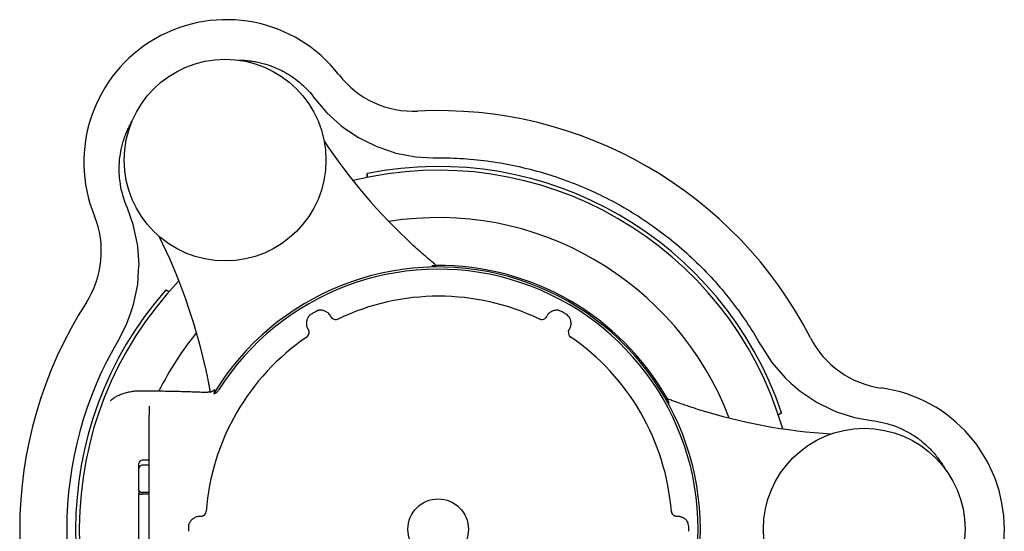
# Model space of a CAD drawing. Header units: millimetres. Extents: x 536 to 4746, y 78 to 629.
# Tile 4 of 5: x 966 to 1113, y 350 to 426. Entities that reach past the tile are written whole.
import ezdxf

# ---------------------------------------------------------------- set-up
doc = ezdxf.new("R2010")
doc.units = ezdxf.units.MM
doc.layers.add('DETAIL', color=2, linetype='Continuous')

msp = doc.modelspace()

# ---------------------------------------------------------------- linework, layer by layer
at = {"layer": 'DETAIL'}
for p, q in [((1010.41, 414.08), (1012.08, 412.11)), ((1012.08, 412.11), (1014.16, 410.23)), ((1014.16, 410.23), (1014.3, 410.1)), ((1014.3, 410.1), (1014.62, 409.89)), ((1014.62, 409.89), (1016.8, 408.41)), ((1016.8, 408.41), (1017.09, 408.26)), ((1017.09, 408.26), (1017.56, 408.03)), ((1017.56, 408.03), (1019.5, 407.07)), ((1019.5, 407.07), (1021.23, 406.49)), ((1021.23, 406.49), (1022.35, 406.11)), ((1022.35, 406.11), (1023.73, 405.85)), ((1023.73, 405.85), (1025.29, 405.56)), ((1025.29, 405.56), (1027.89, 405.42)), ((983.3, 395.49), (982.43, 397.93)), ((983.88, 392.76), (983.3, 395.49)), ((983.92, 392.56), (983.88, 392.76)), ((983.95, 392.18), (983.92, 392.56)), ((984.15, 389.56), (983.95, 392.18)), ((984.12, 389.23), (984.15, 389.56)), ((983.95, 386.55), (984.09, 388.71)), ((984.09, 388.71), (984.12, 389.23)), ((983.59, 384.76), (983.95, 386.55)), ((983.35, 383.6), (983.59, 384.76)), ((982.36, 380.78), (982.89, 382.28)), ((982.89, 382.28), (983.35, 383.6)), ((1010.63, 382.61), (1010.61, 382.68)), ((981.19, 378.47), (982.36, 380.78)), ((1009.61, 382.1), (1009.65, 382.05)), ((1076.85, 377.15), (1078.27, 374.97)), ((1078.27, 374.97), (1079.3, 373.77)), ((1079.3, 373.77), (1080.22, 372.7)), ((1080.22, 372.7), (1081.1, 371.92)), ((987.12, 370.75), (987.12, 370.75)), ((1081.1, 371.92), (1082.47, 370.7)), ((1082.47, 370.7), (1084.27, 369.51)), ((1084.27, 369.51), (1084.71, 369.22)), ((1084.71, 369.22), (1084.98, 369.04)), ((1084.98, 369.04), (1087.35, 367.89)), ((985.64, 368.46), (985.64, 367.18)), ((1087.35, 367.89), (1087.69, 367.72)), ((1087.69, 367.72), (1087.88, 367.66)), ((1087.88, 367.66), (1090.54, 366.8)), ((985.64, 333.2), (985.64, 367.18)), ((1090.54, 366.8), (1093.09, 366.34)), ((985.64, 360.44), (984.64, 360.44)), ((984.14, 359.2), (984.14, 359.94)), ((984.14, 356), (984.14, 359.2)), ((985.64, 359.7), (984.64, 359.7)), ((984.14, 356), (984.14, 355.48)), ((984.14, 344.33), (984.14, 355.48)), ((985.64, 355.66), (984.64, 355.66)), ((985.64, 355.4), (984.64, 355.4)), ((991.55, 350.7), (991.49, 350.72))]:
    msp.add_line(p, q, dxfattribs=at)
at = {"layer": 'DETAIL', "flags": 128}
for points in [[(998.94, 419.94), (999.13, 419.94), (999.32, 419.93), (999.51, 419.93), (999.7, 419.92), (999.89, 419.91), (1000.08, 419.89), (1000.27, 419.87), (1000.46, 419.85), (1000.66, 419.83), (1000.85, 419.8), (1001.05, 419.78), (1001.24, 419.74), (1001.44, 419.71), (1001.63, 419.67), (1001.83, 419.63), (1002.03, 419.59), (1002.23, 419.54), (1002.43, 419.49), (1002.63, 419.44), (1002.83, 419.38), (1003.03, 419.32), (1003.23, 419.26), (1003.44, 419.19), (1003.65, 419.12)], [(1003.65, 419.12), (1003.87, 419.04), (1004.13, 418.94), (1004.36, 418.84), (1004.56, 418.76), (1004.78, 418.66), (1005.02, 418.55), (1005.28, 418.42), (1005.55, 418.28), (1005.83, 418.13), (1006.12, 417.96), (1006.43, 417.78), (1006.74, 417.58), (1007.06, 417.36), (1007.37, 417.14), (1007.69, 416.9), (1008, 416.64), (1008.31, 416.37), (1008.63, 416.09), (1008.93, 415.79), (1009.24, 415.48), (1009.54, 415.15), (1009.83, 414.81), (1010.12, 414.45), (1010.41, 414.08)], [(1013.89, 417.74), (1014.42, 417.1), (1014.99, 416.49), (1015.6, 415.91), (1016.24, 415.36), (1016.91, 414.86), (1017.61, 414.4), (1018.34, 413.99), (1019.09, 413.61), (1019.86, 413.29), (1020.65, 413.01), (1021.46, 412.77), (1022.27, 412.59), (1023.1, 412.46), (1023.94, 412.37), (1024.77, 412.34), (1025.61, 412.35)], [(981.46, 406.42), (981.5, 406.63), (981.54, 406.84), (981.59, 407.04), (981.64, 407.25), (981.69, 407.44), (981.75, 407.64), (981.81, 407.84), (981.87, 408.03), (981.93, 408.22), (981.99, 408.41), (982.06, 408.59), (982.13, 408.78), (982.2, 408.96), (982.27, 409.14), (982.34, 409.31), (982.42, 409.49), (982.5, 409.66), (982.58, 409.83), (982.66, 410), (982.74, 410.17), (982.83, 410.33), (982.91, 410.49), (983, 410.66), (983.09, 410.81)], [(982.43, 397.93), (982.25, 398.36), (982.08, 398.79), (981.93, 399.22), (981.79, 399.66), (981.67, 400.1), (981.56, 400.55), (981.46, 400.99), (981.38, 401.45), (981.32, 401.89), (981.27, 402.32), (981.23, 402.74), (981.21, 403.14), (981.2, 403.53), (981.2, 403.9), (981.21, 404.26), (981.23, 404.59), (981.25, 404.9), (981.27, 405.19), (981.3, 405.45), (981.33, 405.68), (981.37, 405.89), (981.4, 406.09), (981.43, 406.27), (981.46, 406.42)], [(1027.89, 405.42), (1028.39, 405.42), (1028.89, 405.42), (1029.4, 405.42), (1029.9, 405.41), (1030.41, 405.4), (1030.91, 405.38), (1031.41, 405.36), (1031.91, 405.33), (1032.42, 405.3), (1032.92, 405.26), (1033.42, 405.22), (1033.92, 405.17), (1034.42, 405.12), (1034.92, 405.07), (1035.42, 405.01), (1035.92, 404.94), (1036.42, 404.88), (1036.91, 404.8), (1037.41, 404.72), (1037.9, 404.64), (1038.4, 404.56), (1038.89, 404.47), (1039.39, 404.37), (1039.88, 404.27), (1040.37, 404.17), (1040.86, 404.06), (1041.35, 403.94), (1041.84, 403.82), (1042.33, 403.7), (1042.82, 403.58), (1043.3, 403.44), (1043.79, 403.31), (1044.27, 403.17), (1044.75, 403.02), (1045.23, 402.87), (1045.71, 402.72), (1046.19, 402.56), (1046.67, 402.4), (1047.14, 402.23), (1047.62, 402.06), (1048.09, 401.89), (1048.56, 401.71), (1049.03, 401.52), (1049.5, 401.34), (1049.96, 401.14), (1050.43, 400.95), (1050.89, 400.75), (1051.35, 400.54), (1051.81, 400.33), (1052.26, 400.12), (1052.71, 399.9), (1053.17, 399.68), (1053.61, 399.46), (1054.06, 399.23), (1054.51, 398.99), (1054.95, 398.76), (1055.39, 398.52), (1055.83, 398.27), (1056.27, 398.02), (1056.7, 397.77), (1057.13, 397.51), (1057.56, 397.25), (1057.99, 396.98), (1058.41, 396.71), (1058.83, 396.44), (1059.25, 396.16), (1059.67, 395.88), (1060.09, 395.6), (1060.5, 395.31), (1060.91, 395.02), (1061.32, 394.72), (1061.72, 394.42), (1062.12, 394.12), (1062.52, 393.81), (1062.92, 393.5), (1063.31, 393.19), (1063.7, 392.87), (1064.09, 392.55), (1064.48, 392.22), (1064.86, 391.89), (1065.24, 391.56), (1065.61, 391.23), (1065.99, 390.89), (1066.35, 390.55), (1066.72, 390.2), (1067.08, 389.85), (1067.44, 389.5), (1067.8, 389.15), (1068.15, 388.79), (1068.5, 388.43), (1068.85, 388.06), (1069.19, 387.7), (1069.53, 387.33), (1069.87, 386.95), (1070.2, 386.58), (1070.53, 386.2), (1070.85, 385.81), (1071.17, 385.43), (1071.49, 385.04), (1071.81, 384.65), (1072.12, 384.26), (1072.43, 383.86), (1072.73, 383.46), (1073.03, 383.06), (1073.33, 382.65), (1073.62, 382.25), (1073.91, 381.84), (1074.2, 381.42), (1074.48, 381.01), (1074.76, 380.59), (1075.03, 380.17), (1075.3, 379.74), (1075.57, 379.32), (1075.84, 378.89), (1076.1, 378.46), (1076.35, 378.02), (1076.6, 377.59), (1076.85, 377.15)], [(1018.11, 403.07), (1018.1, 403.04), (1018.1, 403.02), (1018.1, 403), (1018.1, 402.97), (1018.1, 402.95), (1018.1, 402.93), (1018.1, 402.9), (1018.1, 402.88), (1018.09, 402.86), (1018.09, 402.83), (1018.09, 402.81), (1018.09, 402.79), (1018.09, 402.76), (1018.09, 402.74), (1018.09, 402.72), (1018.08, 402.69), (1018.08, 402.67), (1018.08, 402.65), (1018.08, 402.62), (1018.08, 402.6), (1018.08, 402.58), (1018.07, 402.55), (1018.07, 402.53), (1018.07, 402.51)], [(976.32, 383.9), (976.75, 384.61), (977.14, 385.36), (977.49, 386.12), (977.78, 386.91), (978.03, 387.71), (978.23, 388.52), (978.39, 389.34), (978.49, 390.18), (978.54, 391.02), (978.54, 391.85), (978.5, 392.69), (978.4, 393.52), (978.25, 394.35), (978.05, 395.16), (977.81, 395.96), (977.52, 396.75)], [(1028.4, 389.37), (1028.29, 389.47), (1028.17, 389.56), (1028.05, 389.67), (1027.92, 389.78), (1027.78, 389.89), (1027.64, 390.01), (1027.5, 390.13), (1027.35, 390.25), (1027.21, 390.38), (1027.06, 390.51), (1026.9, 390.64), (1026.75, 390.77), (1026.6, 390.9), (1026.44, 391.04), (1026.28, 391.18), (1026.12, 391.32), (1025.96, 391.46), (1025.8, 391.6), (1025.64, 391.75), (1025.48, 391.9), (1025.32, 392.04), (1025.16, 392.19), (1024.99, 392.34), (1024.83, 392.49)], [(1028.4, 389.38), (1028.4, 389.38), (1028.4, 389.37), (1028.39, 389.37), (1028.39, 389.37), (1028.38, 389.37), (1028.36, 389.37), (1028.35, 389.37), (1028.33, 389.36), (1028.31, 389.36), (1028.28, 389.36), (1028.26, 389.36), (1028.23, 389.36), (1028.19, 389.35), (1028.16, 389.35), (1028.12, 389.35), (1028.08, 389.35), (1028.04, 389.35), (1027.99, 389.34), (1027.95, 389.34), (1027.9, 389.34), (1027.85, 389.34), (1027.8, 389.33), (1027.75, 389.33), (1027.69, 389.33)], [(988.62, 385.5), (988.6, 385.51), (988.58, 385.52), (988.55, 385.53), (988.53, 385.54), (988.51, 385.55), (988.49, 385.56), (988.47, 385.58), (988.45, 385.59), (988.43, 385.6), (988.41, 385.61), (988.39, 385.62), (988.36, 385.63), (988.34, 385.64), (988.32, 385.65), (988.3, 385.66), (988.28, 385.67), (988.26, 385.68), (988.24, 385.69), (988.22, 385.7), (988.2, 385.71), (988.18, 385.72), (988.16, 385.73), (988.13, 385.74), (988.11, 385.75)], [(1012.66, 381.86), (1012.57, 382), (1012.48, 382.12), (1012.37, 382.24), (1012.26, 382.34), (1012.14, 382.43), (1012.02, 382.51), (1011.89, 382.57), (1011.77, 382.63), (1011.64, 382.67), (1011.52, 382.7), (1011.39, 382.73), (1011.27, 382.74), (1011.16, 382.75), (1011.05, 382.74), (1010.96, 382.74), (1010.87, 382.73), (1010.8, 382.72), (1010.74, 382.7), (1010.69, 382.69), (1010.66, 382.69), (1010.64, 382.68), (1010.62, 382.68), (1010.61, 382.68), (1010.61, 382.68)], [(1046.53, 382.75), (1046.52, 382.75), (1046.48, 382.75), (1046.43, 382.75), (1046.37, 382.75), (1046.32, 382.75), (1046.26, 382.75), (1046.19, 382.75), (1046.12, 382.74), (1046.04, 382.73), (1045.96, 382.71), (1045.87, 382.69), (1045.78, 382.67), (1045.69, 382.64), (1045.6, 382.6), (1045.51, 382.56), (1045.42, 382.51), (1045.33, 382.45), (1045.24, 382.39), (1045.16, 382.32), (1045.07, 382.24), (1044.99, 382.15), (1044.92, 382.06), (1044.85, 381.96), (1044.78, 381.86)], [(1046.53, 382.75), (1046.53, 382.75), (1046.53, 382.75), (1046.53, 382.74), (1046.53, 382.74), (1046.53, 382.74), (1046.53, 382.74), (1046.53, 382.73), (1046.52, 382.73), (1046.52, 382.73), (1046.52, 382.73), (1046.52, 382.72), (1046.52, 382.72), (1046.52, 382.72), (1046.52, 382.71), (1046.52, 382.71), (1046.52, 382.71), (1046.52, 382.71), (1046.52, 382.7), (1046.52, 382.7), (1046.51, 382.7), (1046.51, 382.7), (1046.51, 382.69), (1046.51, 382.69), (1046.51, 382.69)], [(1009.61, 382.1), (1009.6, 382.09), (1009.59, 382.08), (1009.57, 382.06), (1009.54, 382.02), (1009.5, 381.98), (1009.45, 381.93), (1009.41, 381.87), (1009.36, 381.8), (1009.31, 381.72), (1009.26, 381.64), (1009.21, 381.54), (1009.16, 381.43), (1009.12, 381.32), (1009.09, 381.2), (1009.07, 381.07), (1009.05, 380.94), (1009.04, 380.81), (1009.05, 380.68), (1009.06, 380.55), (1009.08, 380.42), (1009.12, 380.29), (1009.16, 380.16), (1009.22, 380.03), (1009.28, 379.91)], [(1012.71, 381.77), (1012.71, 381.78), (1012.71, 381.78), (1012.7, 381.78), (1012.7, 381.79), (1012.7, 381.79), (1012.7, 381.79), (1012.7, 381.8), (1012.69, 381.8), (1012.69, 381.8), (1012.69, 381.81), (1012.69, 381.81), (1012.69, 381.82), (1012.68, 381.82), (1012.68, 381.82), (1012.68, 381.83), (1012.68, 381.83), (1012.67, 381.83), (1012.67, 381.84), (1012.67, 381.84), (1012.67, 381.84), (1012.67, 381.85), (1012.66, 381.85), (1012.66, 381.85), (1012.66, 381.86)], [(1012.85, 381.6), (1012.84, 381.6), (1012.83, 381.61), (1012.83, 381.62), (1012.82, 381.62), (1012.81, 381.63), (1012.81, 381.64), (1012.8, 381.64), (1012.79, 381.65), (1012.79, 381.66), (1012.78, 381.67), (1012.78, 381.67), (1012.77, 381.68), (1012.77, 381.69), (1012.76, 381.7), (1012.75, 381.7), (1012.75, 381.71), (1012.74, 381.72), (1012.74, 381.73), (1012.73, 381.73), (1012.73, 381.74), (1012.72, 381.75), (1012.72, 381.76), (1012.71, 381.76), (1012.71, 381.77)], [(1044.73, 381.77), (1044.73, 381.76), (1044.72, 381.75), (1044.71, 381.74), (1044.71, 381.73), (1044.7, 381.72), (1044.69, 381.71), (1044.69, 381.7), (1044.68, 381.69), (1044.67, 381.68), (1044.66, 381.67), (1044.66, 381.66), (1044.65, 381.65), (1044.64, 381.64), (1044.63, 381.63), (1044.62, 381.62), (1044.61, 381.61), (1044.6, 381.6), (1044.6, 381.59), (1044.59, 381.59), (1044.58, 381.58), (1044.57, 381.57), (1044.56, 381.56), (1044.55, 381.55), (1044.54, 381.54)], [(1044.78, 381.86), (1044.78, 381.85), (1044.78, 381.85), (1044.78, 381.85), (1044.77, 381.84), (1044.77, 381.84), (1044.77, 381.84), (1044.77, 381.83), (1044.77, 381.83), (1044.76, 381.83), (1044.76, 381.82), (1044.76, 381.82), (1044.76, 381.82), (1044.76, 381.81), (1044.75, 381.81), (1044.75, 381.8), (1044.75, 381.8), (1044.75, 381.8), (1044.75, 381.79), (1044.74, 381.79), (1044.74, 381.79), (1044.74, 381.78), (1044.74, 381.78), (1044.74, 381.78), (1044.73, 381.77)], [(1048.02, 381.81), (1048.02, 381.81), (1048.03, 381.81), (1048.03, 381.82), (1048.03, 381.82), (1048.03, 381.82), (1048.03, 381.82), (1048.04, 381.82), (1048.04, 381.83), (1048.04, 381.83), (1048.04, 381.83), (1048.04, 381.83), (1048.05, 381.83), (1048.05, 381.84), (1048.05, 381.84), (1048.05, 381.84), (1048.05, 381.84), (1048.06, 381.84), (1048.06, 381.85), (1048.06, 381.85), (1048.06, 381.85), (1048.06, 381.85), (1048.07, 381.86), (1048.07, 381.86), (1048.07, 381.86)], [(1048.16, 379.91), (1048.22, 380.03), (1048.28, 380.15), (1048.32, 380.28), (1048.36, 380.4), (1048.38, 380.53), (1048.4, 380.65), (1048.4, 380.77), (1048.4, 380.88), (1048.39, 381), (1048.38, 381.1), (1048.36, 381.21), (1048.33, 381.3), (1048.3, 381.39), (1048.27, 381.47), (1048.24, 381.55), (1048.2, 381.62), (1048.17, 381.68), (1048.14, 381.73), (1048.12, 381.77), (1048.1, 381.81), (1048.08, 381.83), (1048.07, 381.85), (1048.07, 381.86), (1048.07, 381.86)], [(1009.28, 379.91), (1009.29, 379.91), (1009.29, 379.9), (1009.29, 379.9), (1009.29, 379.89), (1009.29, 379.89), (1009.3, 379.89), (1009.3, 379.88), (1009.3, 379.88), (1009.3, 379.88), (1009.31, 379.87), (1009.31, 379.87), (1009.31, 379.87), (1009.31, 379.86), (1009.31, 379.86), (1009.32, 379.86), (1009.32, 379.85), (1009.32, 379.85), (1009.32, 379.84), (1009.32, 379.84), (1009.33, 379.84), (1009.33, 379.83), (1009.33, 379.83), (1009.33, 379.83), (1009.33, 379.82)], [(1009.33, 379.82), (1009.34, 379.82), (1009.34, 379.81), (1009.35, 379.8), (1009.35, 379.79), (1009.36, 379.78), (1009.36, 379.78), (1009.36, 379.77), (1009.37, 379.76), (1009.37, 379.75), (1009.37, 379.74), (1009.38, 379.74), (1009.38, 379.73), (1009.39, 379.72), (1009.39, 379.71), (1009.39, 379.7), (1009.39, 379.69), (1009.4, 379.69), (1009.4, 379.68), (1009.4, 379.67), (1009.41, 379.66), (1009.41, 379.65), (1009.41, 379.64), (1009.41, 379.63), (1009.42, 379.62)], [(1048.01, 379.53), (1048.01, 379.54), (1048.01, 379.55), (1048.02, 379.57), (1048.02, 379.58), (1048.02, 379.59), (1048.02, 379.61), (1048.03, 379.62), (1048.03, 379.63), (1048.03, 379.64), (1048.04, 379.66), (1048.04, 379.67), (1048.05, 379.68), (1048.05, 379.69), (1048.05, 379.71), (1048.06, 379.72), (1048.06, 379.73), (1048.07, 379.74), (1048.07, 379.75), (1048.08, 379.77), (1048.09, 379.78), (1048.09, 379.79), (1048.1, 379.8), (1048.1, 379.81), (1048.11, 379.82)], [(1048.11, 379.82), (1048.11, 379.83), (1048.11, 379.83), (1048.12, 379.83), (1048.12, 379.84), (1048.12, 379.84), (1048.12, 379.84), (1048.12, 379.85), (1048.13, 379.85), (1048.13, 379.86), (1048.13, 379.86), (1048.13, 379.86), (1048.14, 379.87), (1048.14, 379.87), (1048.14, 379.87), (1048.14, 379.88), (1048.14, 379.88), (1048.15, 379.88), (1048.15, 379.89), (1048.15, 379.89), (1048.15, 379.89), (1048.15, 379.9), (1048.16, 379.9), (1048.16, 379.91), (1048.16, 379.91)], [(1083.99, 378.64), (1084.4, 377.91), (1084.85, 377.2), (1085.34, 376.52), (1085.87, 375.87), (1086.44, 375.25), (1087.04, 374.67), (1087.68, 374.13), (1088.35, 373.63), (1089.05, 373.16), (1089.77, 372.74), (1090.52, 372.36), (1091.29, 372.03), (1092.08, 371.75), (1092.88, 371.51), (1093.7, 371.32), (1094.52, 371.18)], [(993.91, 374.63), (993.95, 374.45), (993.99, 374.27), (994.03, 374.09), (994.07, 373.91), (994.11, 373.73), (994.15, 373.55), (994.18, 373.38), (994.22, 373.2), (994.26, 373.02), (994.29, 372.85), (994.33, 372.67), (994.36, 372.5), (994.4, 372.33), (994.43, 372.16), (994.46, 371.99), (994.49, 371.82), (994.53, 371.66), (994.56, 371.49), (994.59, 371.33), (994.61, 371.17), (994.64, 371.02), (994.67, 370.87), (994.7, 370.72), (994.72, 370.57)], [(980.55, 369.8), (980.68, 369.88), (980.81, 369.95), (980.94, 370.02), (981.06, 370.08), (981.2, 370.14), (981.34, 370.2), (981.48, 370.26), (981.63, 370.31), (981.79, 370.36), (981.95, 370.42), (982.12, 370.46), (982.29, 370.51), (982.47, 370.56), (982.65, 370.6), (982.83, 370.63), (983.01, 370.67), (983.19, 370.7), (983.37, 370.72), (983.55, 370.74), (983.73, 370.76), (983.91, 370.77), (984.1, 370.78), (984.28, 370.78), (984.46, 370.78)], [(984.46, 370.78), (984.51, 370.78), (984.56, 370.78), (984.61, 370.78), (984.66, 370.78), (984.71, 370.78), (984.76, 370.78), (984.81, 370.78), (984.86, 370.78), (984.91, 370.78), (984.96, 370.78), (985, 370.78), (985.05, 370.78), (985.1, 370.77), (985.15, 370.77), (985.2, 370.77), (985.25, 370.77), (985.3, 370.77), (985.35, 370.77), (985.4, 370.77), (985.45, 370.77), (985.49, 370.77), (985.54, 370.77), (985.59, 370.77), (985.64, 370.77)], [(985.64, 370.77), (985.7, 370.77), (985.76, 370.76), (985.83, 370.76), (985.89, 370.76), (985.95, 370.76), (986.01, 370.76), (986.07, 370.76), (986.14, 370.76), (986.2, 370.76), (986.26, 370.76), (986.32, 370.76), (986.38, 370.76), (986.44, 370.75), (986.51, 370.75), (986.57, 370.75), (986.63, 370.75), (986.69, 370.75), (986.75, 370.75), (986.81, 370.75), (986.87, 370.75), (986.93, 370.75), (986.99, 370.75), (987.06, 370.75), (987.12, 370.75)], [(987.12, 370.75), (987.42, 370.74), (987.73, 370.74), (988.03, 370.73), (988.34, 370.73), (988.65, 370.72), (988.96, 370.72), (989.27, 370.71), (989.58, 370.7), (989.88, 370.7), (990.18, 370.69), (990.47, 370.68), (990.75, 370.68), (991.03, 370.67), (991.3, 370.66), (991.56, 370.65), (991.81, 370.65), (992.05, 370.64), (992.29, 370.63), (992.52, 370.62), (992.76, 370.61), (992.99, 370.61), (993.21, 370.6), (993.43, 370.59), (993.64, 370.58)], [(993.64, 370.58), (993.65, 370.58), (993.66, 370.58), (993.68, 370.57), (993.69, 370.57), (993.7, 370.57), (993.71, 370.57), (993.72, 370.57), (993.74, 370.57), (993.75, 370.57), (993.76, 370.57), (993.77, 370.57), (993.78, 370.57), (993.8, 370.57), (993.81, 370.57), (993.82, 370.57), (993.83, 370.57), (993.84, 370.57), (993.85, 370.57), (993.87, 370.57), (993.88, 370.56), (993.89, 370.56), (993.9, 370.56), (993.91, 370.56), (993.92, 370.56)], [(993.92, 370.56), (993.96, 370.56), (994, 370.56), (994.03, 370.56), (994.07, 370.56), (994.1, 370.56), (994.13, 370.56), (994.17, 370.56), (994.2, 370.57), (994.24, 370.57), (994.27, 370.57), (994.3, 370.58), (994.34, 370.58), (994.37, 370.59), (994.4, 370.59), (994.43, 370.6), (994.46, 370.6), (994.5, 370.61), (994.53, 370.62), (994.56, 370.63), (994.59, 370.63), (994.62, 370.64), (994.65, 370.65), (994.68, 370.66), (994.7, 370.67)], [(995.25, 370.79), (995.22, 370.77), (995.19, 370.75), (995.16, 370.73), (995.12, 370.71), (995.09, 370.69), (995.06, 370.68), (995.02, 370.66), (994.99, 370.65), (994.96, 370.63), (994.93, 370.62), (994.91, 370.61), (994.88, 370.6), (994.86, 370.6), (994.83, 370.59), (994.81, 370.58), (994.8, 370.58), (994.78, 370.58), (994.76, 370.57), (994.75, 370.57), (994.74, 370.57), (994.73, 370.57), (994.73, 370.58), (994.72, 370.58), (994.72, 370.58)], [(995.42, 370.91), (995.42, 370.91), (995.42, 370.91), (995.42, 370.91), (995.42, 370.91), (995.41, 370.91), (995.41, 370.91), (995.41, 370.91), (995.4, 370.9), (995.4, 370.9), (995.39, 370.9), (995.39, 370.89), (995.38, 370.89), (995.37, 370.88), (995.37, 370.88), (995.36, 370.87), (995.35, 370.86), (995.34, 370.85), (995.32, 370.84), (995.31, 370.84), (995.3, 370.83), (995.29, 370.82), (995.28, 370.81), (995.26, 370.8), (995.25, 370.79)], [(995.42, 370.91), (995.41, 370.88), (995.4, 370.85), (995.39, 370.83), (995.38, 370.8), (995.38, 370.78), (995.37, 370.75), (995.36, 370.73), (995.36, 370.71), (995.35, 370.69), (995.34, 370.66), (995.34, 370.64), (995.33, 370.62), (995.33, 370.6), (995.32, 370.57), (995.32, 370.55), (995.31, 370.53), (995.31, 370.51), (995.3, 370.49), (995.3, 370.47), (995.29, 370.45), (995.29, 370.43), (995.29, 370.41), (995.28, 370.39), (995.28, 370.37)], [(995.28, 370.37), (995.29, 370.37), (995.31, 370.37), (995.32, 370.37), (995.34, 370.37), (995.36, 370.38), (995.38, 370.38), (995.41, 370.39), (995.43, 370.4), (995.46, 370.41), (995.48, 370.42), (995.51, 370.43), (995.53, 370.44), (995.56, 370.46), (995.59, 370.47), (995.62, 370.49), (995.65, 370.51), (995.67, 370.53), (995.7, 370.55), (995.73, 370.58), (995.77, 370.61), (995.81, 370.65), (995.85, 370.7), (995.9, 370.76), (995.96, 370.85)], [(979.91, 369.33), (979.94, 369.35), (979.97, 369.37), (979.99, 369.39), (980.02, 369.41), (980.04, 369.43), (980.07, 369.45), (980.1, 369.47), (980.12, 369.49), (980.15, 369.51), (980.18, 369.53), (980.2, 369.55), (980.23, 369.57), (980.25, 369.59), (980.28, 369.61), (980.31, 369.63), (980.34, 369.65), (980.36, 369.67), (980.39, 369.69), (980.42, 369.71), (980.44, 369.73), (980.47, 369.74), (980.5, 369.76), (980.53, 369.78), (980.55, 369.8)], [(1067.17, 368.04), (1066.97, 368.11), (1066.76, 368.17), (1066.55, 368.24), (1066.34, 368.31), (1066.13, 368.37), (1065.93, 368.44), (1065.72, 368.51), (1065.52, 368.58), (1065.32, 368.64), (1065.12, 368.71), (1064.92, 368.78), (1064.73, 368.84), (1064.54, 368.91), (1064.35, 368.98), (1064.16, 369.04), (1063.98, 369.11), (1063.8, 369.17), (1063.62, 369.23), (1063.45, 369.3), (1063.29, 369.36), (1063.13, 369.42), (1062.97, 369.47), (1062.83, 369.53), (1062.69, 369.58)], [(1063.01, 368.94), (1062.98, 368.99), (1062.96, 369.05), (1062.93, 369.1), (1062.91, 369.14), (1062.88, 369.19), (1062.86, 369.23), (1062.84, 369.27), (1062.82, 369.3), (1062.8, 369.34), (1062.79, 369.37), (1062.77, 369.4), (1062.76, 369.43), (1062.75, 369.45), (1062.74, 369.47), (1062.73, 369.49), (1062.72, 369.51), (1062.71, 369.53), (1062.71, 369.54), (1062.7, 369.55), (1062.7, 369.56), (1062.7, 369.57), (1062.7, 369.57), (1062.7, 369.57), (1062.7, 369.57)], [(1079.23, 367.19), (1079.25, 367.2), (1079.27, 367.22), (1079.29, 367.23), (1079.31, 367.24), (1079.33, 367.26), (1079.35, 367.27), (1079.37, 367.28), (1079.39, 367.3), (1079.41, 367.31), (1079.43, 367.32), (1079.45, 367.33), (1079.47, 367.35), (1079.49, 367.36), (1079.51, 367.37), (1079.53, 367.39), (1079.55, 367.4), (1079.57, 367.41), (1079.59, 367.42), (1079.6, 367.44), (1079.62, 367.45), (1079.64, 367.46), (1079.66, 367.48), (1079.68, 367.49), (1079.7, 367.5)], [(1093.09, 366.34), (1093.55, 366.28), (1094, 366.21), (1094.45, 366.12), (1094.9, 366.03), (1095.35, 365.91), (1095.79, 365.78), (1096.23, 365.64), (1096.66, 365.49), (1097.08, 365.32), (1097.47, 365.15), (1097.85, 364.97), (1098.21, 364.79), (1098.55, 364.6), (1098.87, 364.42), (1099.17, 364.23), (1099.46, 364.05), (1099.71, 363.88), (1099.95, 363.71), (1100.16, 363.55), (1100.35, 363.41), (1100.51, 363.28), (1100.67, 363.15), (1100.82, 363.03), (1100.93, 362.93)], [(1100.93, 362.93), (1101.09, 362.79), (1101.25, 362.65), (1101.4, 362.51), (1101.55, 362.36), (1101.7, 362.22), (1101.84, 362.07), (1101.98, 361.92), (1102.12, 361.77), (1102.25, 361.63), (1102.38, 361.48), (1102.51, 361.33), (1102.64, 361.18), (1102.76, 361.02), (1102.88, 360.87), (1102.99, 360.72), (1103.1, 360.57), (1103.22, 360.41), (1103.32, 360.26), (1103.43, 360.1), (1103.53, 359.95), (1103.63, 359.79), (1103.73, 359.63), (1103.82, 359.48), (1103.92, 359.32)], [(984.14, 356), (984.14, 355.98), (984.14, 355.96), (984.15, 355.93), (984.16, 355.91), (984.17, 355.89), (984.18, 355.87), (984.19, 355.85), (984.21, 355.83), (984.22, 355.81), (984.24, 355.79), (984.26, 355.78), (984.29, 355.76), (984.31, 355.74), (984.33, 355.73), (984.36, 355.72), (984.39, 355.71), (984.42, 355.7), (984.45, 355.69), (984.48, 355.68), (984.51, 355.67), (984.54, 355.67), (984.57, 355.66), (984.61, 355.66), (984.64, 355.66)], [(984.14, 355.48), (984.14, 355.48), (984.14, 355.48), (984.15, 355.47), (984.15, 355.47), (984.16, 355.46), (984.17, 355.46), (984.18, 355.45), (984.19, 355.45), (984.21, 355.44), (984.23, 355.44), (984.24, 355.43), (984.26, 355.43), (984.29, 355.43), (984.31, 355.42), (984.34, 355.42), (984.36, 355.41), (984.39, 355.41), (984.43, 355.41), (984.46, 355.41), (984.49, 355.4), (984.53, 355.4), (984.56, 355.4), (984.6, 355.4), (984.64, 355.4)], [(993.22, 352.09), (993.08, 352.08), (992.94, 352.07), (992.81, 352.04), (992.68, 352.01), (992.56, 351.96), (992.44, 351.91), (992.33, 351.85), (992.23, 351.79), (992.13, 351.72), (992.04, 351.64), (991.96, 351.56), (991.88, 351.48), (991.81, 351.4), (991.75, 351.31), (991.7, 351.22), (991.65, 351.14), (991.61, 351.06), (991.58, 350.99), (991.55, 350.92), (991.53, 350.86), (991.52, 350.8), (991.5, 350.76), (991.49, 350.73), (991.49, 350.72)], [(993.32, 352.09), (993.32, 352.09), (993.31, 352.09), (993.31, 352.09), (993.31, 352.09), (993.3, 352.09), (993.3, 352.09), (993.29, 352.09), (993.29, 352.09), (993.28, 352.09), (993.28, 352.09), (993.28, 352.09), (993.27, 352.09), (993.27, 352.09), (993.26, 352.09), (993.26, 352.09), (993.26, 352.09), (993.25, 352.09), (993.25, 352.09), (993.24, 352.09), (993.24, 352.09), (993.24, 352.09), (993.23, 352.09), (993.23, 352.09), (993.22, 352.09)], [(993.54, 352.12), (993.53, 352.12), (993.52, 352.11), (993.51, 352.11), (993.5, 352.11), (993.49, 352.11), (993.48, 352.11), (993.47, 352.1), (993.46, 352.1), (993.46, 352.1), (993.45, 352.1), (993.44, 352.1), (993.43, 352.1), (993.42, 352.1), (993.41, 352.09), (993.4, 352.09), (993.39, 352.09), (993.38, 352.09), (993.38, 352.09), (993.37, 352.09), (993.36, 352.09), (993.35, 352.09), (993.34, 352.09), (993.33, 352.09), (993.32, 352.09)], [(1064.12, 352.09), (1064.11, 352.09), (1064.09, 352.09), (1064.07, 352.09), (1064.06, 352.09), (1064.04, 352.09), (1064.02, 352.1), (1064.01, 352.1), (1063.99, 352.1), (1063.97, 352.1), (1063.96, 352.11), (1063.94, 352.11), (1063.93, 352.11), (1063.91, 352.12), (1063.89, 352.12), (1063.88, 352.13), (1063.86, 352.13), (1063.85, 352.14), (1063.83, 352.14), (1063.82, 352.15), (1063.8, 352.16), (1063.78, 352.16), (1063.77, 352.17), (1063.75, 352.18), (1063.74, 352.19)], [(1064.22, 352.09), (1064.22, 352.09), (1064.21, 352.09), (1064.21, 352.09), (1064.2, 352.09), (1064.2, 352.09), (1064.2, 352.09), (1064.19, 352.09), (1064.19, 352.09), (1064.18, 352.09), (1064.18, 352.09), (1064.18, 352.09), (1064.17, 352.09), (1064.17, 352.09), (1064.16, 352.09), (1064.16, 352.09), (1064.16, 352.09), (1064.15, 352.09), (1064.15, 352.09), (1064.14, 352.09), (1064.14, 352.09), (1064.13, 352.09), (1064.13, 352.09), (1064.13, 352.09), (1064.12, 352.09)], [(1065.78, 351.22), (1065.78, 351.22), (1065.76, 351.24), (1065.75, 351.26), (1065.73, 351.29), (1065.7, 351.32), (1065.67, 351.36), (1065.64, 351.41), (1065.6, 351.46), (1065.55, 351.5), (1065.5, 351.56), (1065.45, 351.61), (1065.39, 351.66), (1065.32, 351.72), (1065.25, 351.77), (1065.17, 351.82), (1065.08, 351.87), (1064.99, 351.92), (1064.9, 351.96), (1064.79, 352), (1064.69, 352.03), (1064.58, 352.06), (1064.46, 352.08), (1064.34, 352.09), (1064.22, 352.09)], [(1065.78, 351.22), (1065.78, 351.22), (1065.78, 351.22), (1065.77, 351.22), (1065.77, 351.21), (1065.77, 351.21), (1065.76, 351.21), (1065.76, 351.21), (1065.76, 351.21), (1065.76, 351.21), (1065.75, 351.21), (1065.75, 351.21), (1065.75, 351.21), (1065.75, 351.21), (1065.74, 351.21), (1065.74, 351.21), (1065.74, 351.21), (1065.73, 351.2), (1065.73, 351.2), (1065.73, 351.2), (1065.73, 351.2), (1065.72, 351.2), (1065.72, 351.2), (1065.72, 351.2), (1065.72, 351.2)]]:
    msp.add_lwpolyline(points, dxfattribs=at)
at = {"layer": 'DETAIL'}
for centre, radius in [((996.95, 405.07), 15), ((1092.01, 350.19), 15), ((1028.64, 350.19), 4.5)]:
    msp.add_circle(centre, radius, dxfattribs=at)
for centre, radius, start, end in [((997.14, 404.75), 21.2, 37.8141, 202.1806), ((1028.64, 350.19), 62.24, 27.2055, 92.7893), ((1082.46, 454.97), 85, 213.6276, 227.3185), ((1028.64, 350.19), 53.37, 16.2516, 103.7484), ((997.14, 404.75), 21.03, 353.8682, 355.4152), ((1028.64, 350.19), 53.92, 18.729, 101.2657), ((1028.64, 350.19), 46.33, 20.889, 99.111), ((910.99, 355.97), 85, 12.6815, 26.3637), ((1028.64, 350.19), 38.99, 211.1751, 148.8249), ((1028.64, 350.19), 38.66, 212.3006, 147.6994), ((1028.64, 350.19), 39.22, 29.5871, 90.4129), ((1028.64, 350.19), 53.37, 136.2516, 223.1732), ((1028.64, 350.19), 53.92, 138.729, 221.2657), ((997.14, 404.75), 21.03, 244.5796, 246.1265), ((1028.64, 350.19), 62.24, 147.2055, 212.7893), ((1028.72, 350.07), 34.76, 64.4985, 115.5015), ((1010.76, 380.76), 1.7, 120.3769, 130.6628), ((1029.97, 347.98), 39.7, 119.6231, 120.3769), ((1011.19, 381.01), 1.7, 109.0514, 119.6231), ((1046.26, 381.01), 1.7, 60.3769, 81.3279), ((1027.47, 347.98), 39.7, 59.6231, 60.3769), ((1046.69, 380.76), 1.7, 38.2333, 59.6231), ((1013.4, 382.17), 0.802, 225.8588, 295.9789), ((1044.04, 382.17), 0.802, 244.0211, 308.4049), ((1028.64, 350.19), 46.33, 140.889, 153.6612), ((1008.64, 379.42), 0.802, 304.0639, 14.5464), ((1048.8, 379.42), 0.802, 172.4555, 235.9893), ((1028.64, 350.19), 55.24, 149.2033, 210.7915), ((1028.64, 350.19), 34.62, 124.3827, 175.6173), ((1028.63, 350.09), 34.8, 4.5264, 55.4736), ((1091.64, 350.19), 21.2, 277.8141, 82.1806), ((1092.48, 449.19), 85, 252.6815, 266.3637), ((1091.64, 350.19), 21.03, 124.5796, 126.1265), ((984.64, 359.94), 0.5, 90, 180), ((984.64, 359.2), 0.5, 90, 180), ((993.32, 352.89), 0.802, 285.4536, 355.9361), ((1064.12, 352.89), 0.802, 184.0107, 241.4993), ((993.22, 350.39), 1.7, 169.3372, 179.6231), ((1031.22, 350.14), 39.7, 179.6231, 180.3769), ((1064.22, 350.39), 1.7, 0.3769, 28.4127), ((1026.22, 350.14), 39.7, 359.6231, 0.3769)]:
    msp.add_arc(centre, radius, start, end, dxfattribs=at)

doc.saveas('drawing.dxf')
